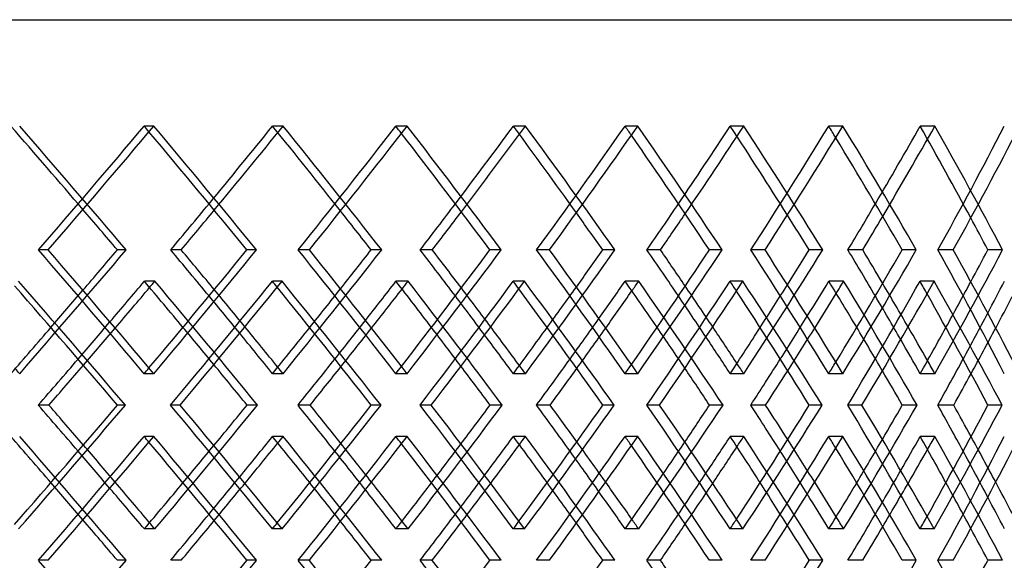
# Model space of a CAD drawing. Header units: millimetres. Extents: x -575 to 575, y -407 to 370.
# Tile 12 of 16: x 189 to 326, y 3 to 79. Entities that reach past the tile are written whole.
import ezdxf

# ---------------------------------------------------------------- set-up
doc = ezdxf.new("R2010")
doc.units = ezdxf.units.MM
doc.layers.add('HIDDEN', color=7, linetype='Continuous')
doc.layers.add('THICK', color=7, linetype='Continuous')

msp = doc.modelspace()

# ---------------------------------------------------------------- linework, layer by layer
at = {"layer": 'HIDDEN'}
for p, q in [((207.47, 64.1), (206.12, 64.1)), ((225.56, 64.1), (224.09, 64.1)), ((242.92, 64.1), (241.34, 64.1)), ((259.48, 64.1), (257.79, 64.1)), ((275.2, 64.1), (273.41, 64.1)), ((290.02, 64.1), (288.13, 64.1)), ((303.89, 64.1), (301.91, 64.1)), ((316.77, 64.1), (314.71, 64.1)), ((192.67, 46.77), (191.32, 46.77)), ((203.61, 46.77), (202.38, 46.77)), ((229.25, 46.77), (227.67, 46.77)), ((239.36, 46.77), (237.89, 46.77)), ((262.84, 46.77), (261.04, 46.77)), ((271.99, 46.77), (270.3, 46.77)), ((293, 46.77), (291.01, 46.77)), ((301.08, 46.77), (299.18, 46.77)), ((319.34, 46.77), (317.19, 46.77)), ((326.24, 46.77), (324.17, 46.77)), ((207.62, 42.37), (206.15, 42.37)), ((225.42, 42.37), (224.07, 42.37)), ((243.05, 42.37), (241.36, 42.37)), ((259.35, 42.37), (257.77, 42.37)), ((275.32, 42.37), (273.43, 42.37)), ((289.9, 42.37), (288.11, 42.37)), ((304, 42.37), (301.93, 42.37)), ((316.68, 42.37), (314.69, 42.37)), ((207.47, 29.43), (206.12, 29.43)), ((225.56, 29.43), (224.09, 29.43)), ((242.92, 29.43), (241.34, 29.43)), ((259.48, 29.43), (257.79, 29.43)), ((275.2, 29.43), (273.41, 29.43)), ((290.02, 29.43), (288.13, 29.43)), ((303.89, 29.43), (301.91, 29.43)), ((316.77, 29.43), (314.71, 29.43)), ((211.16, 25.03), (209.8, 25.03)), ((221.99, 25.03), (220.52, 25.03)), ((246.31, 25.03), (244.72, 25.03)), ((256.23, 25.03), (254.54, 25.03)), ((278.25, 25.03), (276.45, 25.03)), ((287.12, 25.03), (285.23, 25.03)), ((306.56, 25.03), (304.58, 25.03)), ((314.27, 25.03), (312.21, 25.03)), ((207.47, 20.64), (206.12, 20.64)), ((225.56, 20.64), (224.09, 20.64)), ((242.92, 20.64), (241.34, 20.64)), ((259.48, 20.64), (257.79, 20.64)), ((275.2, 20.64), (273.41, 20.64)), ((290.02, 20.64), (288.13, 20.64)), ((303.89, 20.64), (301.91, 20.64)), ((316.77, 20.64), (314.71, 20.64)), ((207.62, 7.7), (206.15, 7.7)), ((225.42, 7.7), (224.07, 7.7)), ((243.05, 7.7), (241.36, 7.7)), ((259.35, 7.7), (257.77, 7.7)), ((275.32, 7.7), (273.43, 7.7)), ((289.9, 7.7), (288.11, 7.7)), ((304, 7.7), (301.93, 7.7)), ((316.68, 7.7), (314.69, 7.7)), ((192.67, 3.3), (191.32, 3.3)), ((203.61, 3.3), (202.38, 3.3)), ((229.25, 3.3), (227.67, 3.3)), ((239.36, 3.3), (237.89, 3.3)), ((262.84, 3.3), (261.04, 3.3)), ((271.99, 3.3), (270.3, 3.3)), ((293, 3.3), (291.01, 3.3)), ((301.08, 3.3), (299.18, 3.3)), ((319.34, 3.3), (317.19, 3.3)), ((326.24, 3.3), (324.17, 3.3))]:
    msp.add_line(p, q, dxfattribs=at)
for centre, major_axis, ratio, start_param, end_param in [((0, 64.1), (368.72, -368.72), 0.262854, 1.283126, 1.313757), ((0, 64.1), (371.14, -371.14), 0.262854, 1.268564, 1.313757), ((0, 64.1), (365.81, 365.81), 0.293626, -1.330687, -1.285197), ((0, 64.1), (365.81, -365.81), 0.293626, 1.28309, 1.285197), ((0, 64.1), (362.59, 362.59), 0.32492, -1.285197, -1.256637), ((0, 64.1), (364.97, 364.97), 0.32492, -1.287331, -1.256637), ((0, 64.1), (362.59, -362.59), 0.32492, 1.225455, 1.256637), ((0, 64.1), (364.97, -364.97), 0.32492, 1.211444, 1.256637), ((0, 64.1), (359.08, 359.08), 0.356799, -1.273567, -1.228077), ((0, 64.1), (359.08, -359.08), 0.356799, 1.225396, 1.228077), ((0, 64.1), (355.27, 355.27), 0.389335, -1.228077, -1.199517), ((0, 64.1), (357.6, 357.6), 0.389335, -1.230807, -1.199517), ((0, 64.1), (355.27, -355.27), 0.389335, 1.167677, 1.199517), ((0, 64.1), (357.6, -357.6), 0.389335, 1.154324, 1.199517), ((0, 64.1), (351.18, 351.18), 0.422604, -1.216447, -1.170957), ((0, 64.1), (351.18, -351.18), 0.422604, 1.167584, 1.170957), ((0, 64.1), (346.8, 346.8), 0.456685, -1.170957, -1.142397), ((0, 64.1), (349.07, 349.07), 0.456685, -1.174414, -1.142397), ((0, 64.1), (346.8, -346.8), 0.456685, 1.109734, 1.142397), ((0, 64.1), (349.07, -349.07), 0.456685, 1.097204, 1.142397), ((0, 64.1), (342.13, 342.13), 0.491667, -1.159327, -1.113837), ((0, 64.1), (342.13, -342.13), 0.491667, 1.109585, 1.113837), ((0, 64.1), (337.19, 337.19), 0.527646, -1.113837, -1.085277), ((0, 64.1), (339.4, 339.4), 0.527646, -1.118228, -1.085277), ((0, 64.1), (337.19, -337.19), 0.527646, 1.051521, 1.085277), ((0, 64.1), (339.4, -339.4), 0.527646, 1.040084, 1.085277), ((0, 64.1), (331.97, 331.97), 0.564726, -1.102207, -1.056718), ((0, 29.43), (371.14, 371.14), 0.262854, -1.313757, -1.268564), ((0, 29.43), (365.81, -365.81), 0.293626, 1.285197, 1.330687), ((0, 29.43), (364.97, 364.97), 0.32492, -1.256637, -1.211444), ((0, 29.43), (359.08, -359.08), 0.356799, 1.228077, 1.273567), ((0, 29.43), (357.6, 357.6), 0.389335, -1.199517, -1.154324), ((0, 29.43), (351.18, -351.18), 0.422604, 1.170957, 1.216447), ((0, 29.43), (349.07, 349.07), 0.456685, -1.142397, -1.097204), ((0, 29.43), (342.13, -342.13), 0.491667, 1.113837, 1.159327), ((0, 29.43), (339.4, 339.4), 0.527646, -1.085277, -1.040084), ((0, 29.43), (331.97, -331.97), 0.564726, 1.056718, 1.102207), ((0, 64.1), (364.97, 364.97), 0.32492, -1.315582, -1.313301), ((0, 20.64), (364.97, -364.97), 0.32492, 1.268094, 1.313301), ((0, 20.64), (365.81, 365.81), 0.293626, -1.273665, -1.228161), ((0, 64.1), (365.81, -365.81), 0.293626, 1.225966, 1.228161), ((0, 64.1), (357.6, 357.6), 0.389335, -1.259032, -1.256182), ((0, 20.64), (357.6, -357.6), 0.389335, 1.210974, 1.256182), ((0, 20.64), (359.08, 359.08), 0.356799, -1.216545, -1.171041), ((0, 29.43), (357.6, -357.6), 0.389335, 1.216616, 1.230807), ((0, 64.1), (359.08, -359.08), 0.356799, 1.16822, 1.171041), ((0, 29.43), (355.27, 355.27), 0.389335, -1.182569, -1.167677), ((0, 64.1), (349.07, 349.07), 0.456685, -1.202601, -1.199062), ((0, 20.64), (349.07, -349.07), 0.456685, 1.153854, 1.199062), ((0, 20.64), (351.18, 351.18), 0.422604, -1.159425, -1.113921), ((0, 29.43), (349.07, -349.07), 0.456685, 1.159496, 1.174414), ((0, 64.1), (351.18, -351.18), 0.422604, 1.110325, 1.113921), ((0, 29.43), (346.8, 346.8), 0.456685, -1.125449, -1.109734), ((0, 64.1), (339.4, 339.4), 0.527646, -1.146354, -1.141942), ((0, 20.64), (339.4, -339.4), 0.527646, 1.096734, 1.141942), ((0, 20.64), (342.13, 342.13), 0.491667, -1.102306, -1.056801), ((0, 29.43), (339.4, -339.4), 0.527646, 1.102376, 1.118228), ((0, 64.1), (342.13, -342.13), 0.491667, 1.052195, 1.056801), ((0, 29.43), (337.19, 337.19), 0.527646, -1.068329, -1.051521), ((0, 29.43), (368.72, 368.72), 0.262854, -1.296809, -1.283126), ((0, 29.43), (362.59, -362.59), 0.32492, 1.271495, 1.285197), ((0, 29.43), (364.97, -364.97), 0.32492, 1.273736, 1.287331), ((0, 29.43), (362.59, 362.59), 0.32492, -1.239689, -1.225455), ((0, 29.43), (355.27, -355.27), 0.389335, 1.213765, 1.228077), ((0, 29.43), (346.8, -346.8), 0.456685, 1.155898, 1.170957), ((0, 29.43), (337.19, -337.19), 0.527646, 1.097811, 1.113837), ((0, 64.1), (337.19, 337.19), 0.527646, -1.170957, -1.155179), ((0, 64.1), (326.48, 326.48), 0.603022, -1.113837, -1.096929), ((0, 64.1), (362.59, 362.59), 0.32492, -1.342317, -1.328618), ((0, 20.64), (362.59, -362.59), 0.32492, 1.283049, 1.296733), ((0, 64.1), (355.27, 355.27), 0.389335, -1.285197, -1.270937), ((0, 20.64), (355.27, -355.27), 0.389335, 1.22533, 1.239614), ((0, 64.1), (346.8, 346.8), 0.456685, -1.228077, -1.213144), ((0, 20.64), (346.8, -346.8), 0.456685, 1.167479, 1.182494), ((0, 20.64), (337.19, -337.19), 0.527646, 1.109419, 1.125374), ((0, 64.1), (364.97, 364.97), 0.32492, -1.344002, -1.330409), ((0, 64.1), (357.6, 357.6), 0.389335, -1.287429, -1.273289), ((0, 64.1), (349.07, 349.07), 0.456685, -1.230964, -1.216169), ((0, 64.1), (339.4, 339.4), 0.527646, -1.174662, -1.159049), ((0, 64.1), (328.62, 328.62), 0.603022, -1.118628, -1.101929), ((0, 29.43), (364.97, -364.97), 0.32492, 1.256637, 1.259004), ((0, 29.43), (359.08, 359.08), 0.356799, -1.228077, -1.225396), ((0, 29.43), (357.6, -357.6), 0.389335, 1.199517, 1.202507), ((0, 29.43), (351.18, 351.18), 0.422604, -1.170957, -1.167584), ((0, 29.43), (349.07, -349.07), 0.456685, 1.142397, 1.146157), ((0, 29.43), (342.13, 342.13), 0.491667, -1.113837, -1.109585), ((0, 29.43), (339.4, -339.4), 0.527646, 1.085277, 1.090041), ((0, 29.43), (371.14, -371.14), 0.262854, 1.313757, 1.315596), ((0, 29.43), (365.81, 365.81), 0.293626, -1.285197, -1.28309), ((0, 29.43), (364.97, 364.97), 0.32492, -1.313301, -1.268094), ((0, 29.43), (365.81, -365.81), 0.293626, 1.228161, 1.273665), ((0, 29.43), (357.6, 357.6), 0.389335, -1.256182, -1.210974), ((0, 29.43), (359.08, -359.08), 0.356799, 1.171041, 1.216545), ((0, 29.43), (349.07, 349.07), 0.456685, -1.199062, -1.153854), ((0, 29.43), (351.18, -351.18), 0.422604, 1.113921, 1.159425), ((0, 29.43), (339.4, 339.4), 0.527646, -1.141942, -1.096734), ((0, 29.43), (342.13, -342.13), 0.491667, 1.056801, 1.102306), ((0, 20.64), (371.14, -371.14), 0.262854, 1.268564, 1.313757), ((0, 20.64), (365.81, 365.81), 0.293626, -1.330687, -1.285197), ((0, -14.04), (364.97, -364.97), 0.32492, 1.330409, 1.344002), ((0, 20.64), (365.81, -365.81), 0.293626, 1.28309, 1.285197), ((0, 29.43), (362.59, 362.59), 0.32492, -1.296733, -1.283049), ((0, 20.64), (364.97, 364.97), 0.32492, -1.259004, -1.256637), ((0, 20.64), (364.97, -364.97), 0.32492, 1.211444, 1.256637), ((0, 20.64), (359.08, 359.08), 0.356799, -1.273567, -1.228077), ((0, -14.04), (357.6, -357.6), 0.389335, 1.273289, 1.287429), ((0, 20.64), (359.08, -359.08), 0.356799, 1.225396, 1.228077), ((0, 29.43), (355.27, 355.27), 0.389335, -1.239614, -1.22533), ((0, 20.64), (357.6, 357.6), 0.389335, -1.202507, -1.199517), ((0, 20.64), (357.6, -357.6), 0.389335, 1.154324, 1.199517), ((0, 20.64), (351.18, 351.18), 0.422604, -1.216447, -1.170957), ((0, -14.04), (349.07, -349.07), 0.456685, 1.216169, 1.230964), ((0, 20.64), (351.18, -351.18), 0.422604, 1.167584, 1.170957), ((0, 29.43), (346.8, 346.8), 0.456685, -1.182494, -1.167479), ((0, 20.64), (349.07, 349.07), 0.456685, -1.146157, -1.142397), ((0, 20.64), (349.07, -349.07), 0.456685, 1.097204, 1.142397), ((0, 20.64), (342.13, 342.13), 0.491667, -1.159327, -1.113837), ((0, -14.04), (339.4, -339.4), 0.527646, 1.159049, 1.174662), ((0, 20.64), (342.13, -342.13), 0.491667, 1.109585, 1.113837), ((0, 29.43), (337.19, 337.19), 0.527646, -1.125374, -1.109419), ((0, 20.64), (339.4, 339.4), 0.527646, -1.090041, -1.085277), ((0, 20.64), (339.4, -339.4), 0.527646, 1.040084, 1.085277), ((0, 20.64), (331.97, 331.97), 0.564726, -1.102207, -1.056718), ((0, -14.04), (328.62, -328.62), 0.603022, 1.101929, 1.118628), ((0, -14.04), (362.59, -362.59), 0.32492, 1.328618, 1.342317), ((0, -14.04), (355.27, -355.27), 0.389335, 1.270937, 1.285197), ((0, -14.04), (346.8, -346.8), 0.456685, 1.213144, 1.228077), ((0, -14.04), (337.19, -337.19), 0.527646, 1.155179, 1.170957), ((0, -14.04), (326.48, -326.48), 0.603022, 1.096929, 1.113837), ((0, 20.64), (355.27, 355.27), 0.389335, -1.228077, -1.213765), ((0, 20.64), (346.8, 346.8), 0.456685, -1.170957, -1.155898), ((0, 20.64), (337.19, 337.19), 0.527646, -1.113837, -1.097811), ((0, 20.64), (368.72, -368.72), 0.262854, 1.283126, 1.296809), ((0, 20.64), (362.59, 362.59), 0.32492, -1.285197, -1.271495), ((0, 20.64), (364.97, 364.97), 0.32492, -1.287331, -1.273736), ((0, 20.64), (362.59, -362.59), 0.32492, 1.225455, 1.239689), ((0, 20.64), (357.6, 357.6), 0.389335, -1.230807, -1.216616), ((0, 20.64), (355.27, -355.27), 0.389335, 1.167677, 1.182569), ((0, 20.64), (349.07, 349.07), 0.456685, -1.174414, -1.159496), ((0, 20.64), (346.8, -346.8), 0.456685, 1.109734, 1.125449), ((0, 20.64), (339.4, 339.4), 0.527646, -1.118228, -1.102376), ((0, 20.64), (337.19, -337.19), 0.527646, 1.051521, 1.068329), ((0, -14.04), (364.97, -364.97), 0.32492, 1.313301, 1.315582), ((0, -14.04), (365.81, 365.81), 0.293626, -1.228161, -1.225966), ((0, -14.04), (357.6, -357.6), 0.389335, 1.256182, 1.259032), ((0, -14.04), (359.08, 359.08), 0.356799, -1.171041, -1.16822), ((0, -14.04), (349.07, -349.07), 0.456685, 1.199062, 1.202601), ((0, -14.04), (351.18, 351.18), 0.422604, -1.113921, -1.110325), ((0, -14.04), (339.4, -339.4), 0.527646, 1.141942, 1.146354), ((0, -14.04), (342.13, 342.13), 0.491667, -1.056801, -1.052195), ((0, -14.04), (371.14, 371.14), 0.262854, -1.313757, -1.268564), ((0, -14.04), (365.81, -365.81), 0.293626, 1.285197, 1.330687), ((0, -14.04), (359.08, -359.08), 0.356799, 1.228077, 1.273567), ((0, -14.04), (349.07, 349.07), 0.456685, -1.142397, -1.097204), ((0, -14.04), (331.97, -331.97), 0.564726, 1.056718, 1.102207)]:
    msp.add_ellipse(centre, major_axis=major_axis, ratio=ratio, start_param=start_param, end_param=end_param, dxfattribs=at)
at = {"layer": 'THICK'}
for p, q in [((-575, 79), (575, 79)), ((211.31, 46.77), (209.84, 46.77)), ((221.84, 46.77), (220.49, 46.77)), ((246.44, 46.77), (244.75, 46.77)), ((256.09, 46.77), (254.51, 46.77)), ((278.37, 46.77), (276.48, 46.77)), ((287, 46.77), (285.21, 46.77)), ((306.67, 46.77), (304.6, 46.77)), ((314.17, 46.77), (312.19, 46.77)), ((192.78, 25.03), (191.3, 25.03)), ((203.5, 25.03), (202.39, 25.03)), ((229.35, 25.03), (227.65, 25.03)), ((239.26, 25.03), (237.9, 25.03)), ((262.93, 25.03), (261.03, 25.03)), ((271.9, 25.03), (270.31, 25.03)), ((293.08, 25.03), (291, 25.03)), ((301, 25.03), (299.2, 25.03)), ((319.4, 25.03), (317.18, 25.03)), ((326.17, 25.03), (324.18, 25.03)), ((211.31, 3.3), (209.84, 3.3)), ((221.84, 3.3), (220.49, 3.3)), ((246.44, 3.3), (244.75, 3.3)), ((256.09, 3.3), (254.51, 3.3)), ((278.37, 3.3), (276.48, 3.3)), ((287, 3.3), (285.21, 3.3)), ((306.67, 3.3), (304.6, 3.3)), ((314.17, 3.3), (312.19, 3.3))]:
    msp.add_line(p, q, dxfattribs=at)
for centre, major_axis, ratio, start_param, end_param in [((0, 64.1), (368.21, 368.21), 0.293626, -1.33039, -1.285197), ((0, 64.1), (368.21, -368.21), 0.293626, 1.240004, 1.285197), ((0, 64.1), (361.43, 361.43), 0.356799, -1.27327, -1.228077), ((0, 64.1), (361.43, -361.43), 0.356799, 1.182884, 1.228077), ((0, 64.1), (353.48, 353.48), 0.422604, -1.21615, -1.170957), ((0, 64.1), (353.48, -353.48), 0.422604, 1.125764, 1.170957), ((0, 64.1), (344.38, 344.38), 0.491667, -1.15903, -1.113837), ((0, 64.1), (344.38, -344.38), 0.491667, 1.068644, 1.113837), ((0, 64.1), (334.15, 334.15), 0.564726, -1.101911, -1.056718), ((0, 64.1), (365.81, -365.81), 0.293626, 1.239707, 1.28309), ((0, 64.1), (359.08, -359.08), 0.356799, 1.182587, 1.225396), ((0, 64.1), (351.18, -351.18), 0.422604, 1.125468, 1.167584), ((0, 64.1), (342.13, -342.13), 0.491667, 1.068348, 1.109585), ((0, 64.1), (368.72, -368.72), 0.262854, 1.268267, 1.283126), ((0, 64.1), (362.59, 362.59), 0.32492, -1.302127, -1.285197), ((0, 64.1), (355.27, 355.27), 0.389335, -1.245007, -1.228077), ((0, 64.1), (346.8, 346.8), 0.456685, -1.187887, -1.170957), ((0, 64.1), (337.19, 337.19), 0.527646, -1.130767, -1.113837), ((0, 64.1), (364.97, 364.97), 0.32492, -1.30183, -1.287331), ((0, 64.1), (362.59, -362.59), 0.32492, 1.211147, 1.225455), ((0, 64.1), (357.6, 357.6), 0.389335, -1.24471, -1.230807), ((0, 64.1), (355.27, -355.27), 0.389335, 1.154028, 1.167677), ((0, 64.1), (349.07, 349.07), 0.456685, -1.18759, -1.174414), ((0, 64.1), (346.8, -346.8), 0.456685, 1.096908, 1.109734), ((0, 64.1), (339.4, 339.4), 0.527646, -1.130471, -1.118228), ((0, 64.1), (337.19, -337.19), 0.527646, 1.039788, 1.051521), ((0, 29.43), (368.21, -368.21), 0.293626, 1.285197, 1.33039), ((0, 29.43), (368.72, 368.72), 0.262854, -1.283126, -1.268267), ((0, 29.43), (365.81, 365.81), 0.293626, -1.28309, -1.239707), ((0, 29.43), (368.21, 368.21), 0.293626, -1.285197, -1.240004), ((0, 29.43), (362.59, -362.59), 0.32492, 1.285197, 1.302127), ((0, 29.43), (364.97, -364.97), 0.32492, 1.287331, 1.30183), ((0, 29.43), (361.43, -361.43), 0.356799, 1.228077, 1.27327), ((0, 29.43), (362.59, 362.59), 0.32492, -1.225455, -1.211147), ((0, 29.43), (359.08, 359.08), 0.356799, -1.225396, -1.182587), ((0, 29.43), (361.43, 361.43), 0.356799, -1.228077, -1.182884), ((0, 29.43), (355.27, -355.27), 0.389335, 1.228077, 1.245007), ((0, 29.43), (357.6, -357.6), 0.389335, 1.230807, 1.24471), ((0, 29.43), (353.48, -353.48), 0.422604, 1.170957, 1.21615), ((0, 29.43), (355.27, 355.27), 0.389335, -1.167677, -1.154028), ((0, 29.43), (351.18, 351.18), 0.422604, -1.167584, -1.125468), ((0, 29.43), (353.48, 353.48), 0.422604, -1.170957, -1.125764), ((0, 29.43), (346.8, -346.8), 0.456685, 1.170957, 1.187887), ((0, 29.43), (349.07, -349.07), 0.456685, 1.174414, 1.18759), ((0, 29.43), (344.38, -344.38), 0.491667, 1.113837, 1.15903), ((0, 29.43), (346.8, 346.8), 0.456685, -1.109734, -1.096908), ((0, 29.43), (342.13, 342.13), 0.491667, -1.109585, -1.068348), ((0, 29.43), (344.38, 344.38), 0.491667, -1.113837, -1.068644), ((0, 29.43), (337.19, -337.19), 0.527646, 1.113837, 1.130767), ((0, 29.43), (339.4, -339.4), 0.527646, 1.118228, 1.130471), ((0, 29.43), (334.15, -334.15), 0.564726, 1.056718, 1.101911), ((0, 29.43), (337.19, 337.19), 0.527646, -1.051521, -1.039788), ((0, 64.1), (371.34, -371.34), 0.23254, 1.239657, 1.283617), ((0, 64.1), (373.78, -373.78), 0.23254, 1.240328, 1.285652), ((0, 64.1), (362.59, 362.59), 0.32492, -1.328618, -1.313673), ((0, 64.1), (364.97, 364.97), 0.32492, -1.330409, -1.315582), ((0, 20.64), (362.59, -362.59), 0.32492, 1.296733, 1.313673), ((0, 20.64), (368.21, 368.21), 0.293626, -1.27374, -1.228533), ((0, 64.1), (365.81, -365.81), 0.293626, 1.182537, 1.225966), ((0, 64.1), (368.21, -368.21), 0.293626, 1.183208, 1.228533), ((0, 64.1), (355.27, 355.27), 0.389335, -1.270937, -1.256554), ((0, 20.64), (355.27, -355.27), 0.389335, 1.239614, 1.256554), ((0, 20.64), (361.43, 361.43), 0.356799, -1.21662, -1.171413), ((0, 64.1), (361.43, -361.43), 0.356799, 1.126089, 1.171413), ((0, 64.1), (346.8, 346.8), 0.456685, -1.213144, -1.199434), ((0, 20.64), (346.8, -346.8), 0.456685, 1.182494, 1.199434), ((0, 20.64), (353.48, 353.48), 0.422604, -1.159501, -1.114293), ((0, 64.1), (353.48, -353.48), 0.422604, 1.068969, 1.114293), ((0, 64.1), (337.19, 337.19), 0.527646, -1.155179, -1.142314), ((0, 20.64), (337.19, -337.19), 0.527646, 1.125374, 1.142314), ((0, 20.64), (344.38, 344.38), 0.491667, -1.102381, -1.057173), ((0, 64.1), (344.38, -344.38), 0.491667, 1.011849, 1.057173), ((0, 64.1), (326.48, 326.48), 0.603022, -1.096929, -1.085194), ((0, 64.1), (357.6, 357.6), 0.389335, -1.273289, -1.259032), ((0, 64.1), (359.08, -359.08), 0.356799, 1.125417, 1.16822), ((0, 64.1), (349.07, 349.07), 0.456685, -1.216169, -1.202601), ((0, 64.1), (351.18, -351.18), 0.422604, 1.068298, 1.110325), ((0, 64.1), (339.4, 339.4), 0.527646, -1.159049, -1.146354), ((0, 64.1), (342.13, -342.13), 0.491667, 1.011178, 1.052195), ((0, 64.1), (328.62, 328.62), 0.603022, -1.101929, -1.090413), ((0, 29.43), (368.72, 368.72), 0.262854, -1.313757, -1.296809), ((0, 29.43), (364.97, -364.97), 0.32492, 1.259004, 1.273736), ((0, 29.43), (362.59, 362.59), 0.32492, -1.256637, -1.239689), ((0, 29.43), (357.6, -357.6), 0.389335, 1.202507, 1.216616), ((0, 29.43), (355.27, 355.27), 0.389335, -1.199517, -1.182569), ((0, 29.43), (349.07, -349.07), 0.456685, 1.146157, 1.159496), ((0, 29.43), (346.8, 346.8), 0.456685, -1.142397, -1.125449), ((0, 29.43), (339.4, -339.4), 0.527646, 1.090041, 1.102376), ((0, 29.43), (337.19, 337.19), 0.527646, -1.085277, -1.068329), ((0, 29.43), (362.59, -362.59), 0.32492, 1.256637, 1.271495), ((0, 29.43), (355.27, -355.27), 0.389335, 1.199517, 1.213765), ((0, 29.43), (346.8, -346.8), 0.456685, 1.142397, 1.155898), ((0, 29.43), (337.19, -337.19), 0.527646, 1.085277, 1.097811), ((0, 64.1), (362.59, 362.59), 0.32492, -1.359297, -1.342317), ((0, 64.1), (364.97, 364.97), 0.32492, -1.358626, -1.344002), ((0, 20.64), (362.59, -362.59), 0.32492, 1.268169, 1.283049), ((0, 64.1), (355.27, 355.27), 0.389335, -1.302177, -1.285197), ((0, 64.1), (357.6, 357.6), 0.389335, -1.301506, -1.287429), ((0, 20.64), (355.27, -355.27), 0.389335, 1.211049, 1.22533), ((0, 64.1), (346.8, 346.8), 0.456685, -1.245057, -1.228077), ((0, 64.1), (337.19, 337.19), 0.527646, -1.187937, -1.170957), ((0, 64.1), (326.48, 326.48), 0.603022, -1.130817, -1.113837), ((0, 64.1), (349.07, 349.07), 0.456685, -1.244386, -1.230964), ((0, 20.64), (346.8, -346.8), 0.456685, 1.153929, 1.167479), ((0, 64.1), (339.4, 339.4), 0.527646, -1.187266, -1.174662), ((0, 20.64), (337.19, -337.19), 0.527646, 1.096809, 1.109419), ((0, 64.1), (328.62, 328.62), 0.603022, -1.130146, -1.118628), ((0, -14.04), (371.34, 371.34), 0.23254, -1.283617, -1.239657), ((0, -14.04), (373.78, 373.78), 0.23254, -1.285652, -1.240328), ((0, -14.04), (362.59, -362.59), 0.32492, 1.342317, 1.359297), ((0, -14.04), (364.97, -364.97), 0.32492, 1.344002, 1.358626), ((0, 29.43), (368.21, -368.21), 0.293626, 1.228533, 1.27374), ((0, 29.43), (362.59, 362.59), 0.32492, -1.283049, -1.268169), ((0, -14.04), (365.81, 365.81), 0.293626, -1.225966, -1.182537), ((0, -14.04), (368.21, 368.21), 0.293626, -1.228533, -1.183208), ((0, -14.04), (355.27, -355.27), 0.389335, 1.285197, 1.302177), ((0, -14.04), (357.6, -357.6), 0.389335, 1.287429, 1.301506), ((0, 29.43), (361.43, -361.43), 0.356799, 1.171413, 1.21662), ((0, 29.43), (355.27, 355.27), 0.389335, -1.22533, -1.211049), ((0, -14.04), (359.08, 359.08), 0.356799, -1.16822, -1.125417), ((0, -14.04), (361.43, 361.43), 0.356799, -1.171413, -1.126089), ((0, -14.04), (346.8, -346.8), 0.456685, 1.228077, 1.245057), ((0, -14.04), (349.07, -349.07), 0.456685, 1.230964, 1.244386), ((0, 29.43), (353.48, -353.48), 0.422604, 1.114293, 1.159501), ((0, 29.43), (346.8, 346.8), 0.456685, -1.167479, -1.153929), ((0, -14.04), (351.18, 351.18), 0.422604, -1.110325, -1.068298), ((0, -14.04), (353.48, 353.48), 0.422604, -1.114293, -1.068969), ((0, -14.04), (337.19, -337.19), 0.527646, 1.170957, 1.187937), ((0, -14.04), (339.4, -339.4), 0.527646, 1.174662, 1.187266), ((0, 29.43), (344.38, -344.38), 0.491667, 1.057173, 1.102381), ((0, 29.43), (337.19, 337.19), 0.527646, -1.109419, -1.096809), ((0, -14.04), (342.13, 342.13), 0.491667, -1.052195, -1.011178), ((0, -14.04), (344.38, 344.38), 0.491667, -1.057173, -1.011849), ((0, -14.04), (326.48, -326.48), 0.603022, 1.113837, 1.130817), ((0, -14.04), (328.62, -328.62), 0.603022, 1.118628, 1.130146), ((0, 20.64), (368.72, -368.72), 0.262854, 1.296809, 1.313757), ((0, 20.64), (368.21, 368.21), 0.293626, -1.33039, -1.285197), ((0, 20.64), (365.81, -365.81), 0.293626, 1.239707, 1.28309), ((0, 20.64), (368.21, -368.21), 0.293626, 1.240004, 1.285197), ((0, 20.64), (362.59, 362.59), 0.32492, -1.271495, -1.256637), ((0, 20.64), (364.97, 364.97), 0.32492, -1.273736, -1.259004), ((0, 20.64), (362.59, -362.59), 0.32492, 1.239689, 1.256637), ((0, 20.64), (361.43, 361.43), 0.356799, -1.27327, -1.228077), ((0, 20.64), (359.08, -359.08), 0.356799, 1.182587, 1.225396), ((0, 20.64), (361.43, -361.43), 0.356799, 1.182884, 1.228077), ((0, 20.64), (355.27, 355.27), 0.389335, -1.213765, -1.199517), ((0, 20.64), (357.6, 357.6), 0.389335, -1.216616, -1.202507), ((0, 20.64), (355.27, -355.27), 0.389335, 1.182569, 1.199517), ((0, 20.64), (353.48, 353.48), 0.422604, -1.21615, -1.170957), ((0, 20.64), (351.18, -351.18), 0.422604, 1.125468, 1.167584), ((0, 20.64), (353.48, -353.48), 0.422604, 1.125764, 1.170957), ((0, 20.64), (346.8, 346.8), 0.456685, -1.155898, -1.142397), ((0, 20.64), (346.8, -346.8), 0.456685, 1.125449, 1.142397), ((0, 20.64), (344.38, 344.38), 0.491667, -1.15903, -1.113837), ((0, 20.64), (344.38, -344.38), 0.491667, 1.068644, 1.113837), ((0, 20.64), (337.19, 337.19), 0.527646, -1.097811, -1.085277), ((0, 20.64), (337.19, -337.19), 0.527646, 1.068329, 1.085277), ((0, 20.64), (334.15, 334.15), 0.564726, -1.101911, -1.056718), ((0, 20.64), (349.07, 349.07), 0.456685, -1.159496, -1.146157), ((0, 20.64), (342.13, -342.13), 0.491667, 1.068348, 1.109585), ((0, 20.64), (339.4, 339.4), 0.527646, -1.102376, -1.090041), ((0, -14.04), (364.97, -364.97), 0.32492, 1.315582, 1.330409), ((0, 29.43), (362.59, 362.59), 0.32492, -1.313673, -1.296733), ((0, -14.04), (357.6, -357.6), 0.389335, 1.259032, 1.273289), ((0, 29.43), (355.27, 355.27), 0.389335, -1.256554, -1.239614), ((0, -14.04), (349.07, -349.07), 0.456685, 1.202601, 1.216169), ((0, 29.43), (346.8, 346.8), 0.456685, -1.199434, -1.182494), ((0, -14.04), (339.4, -339.4), 0.527646, 1.146354, 1.159049), ((0, 29.43), (337.19, 337.19), 0.527646, -1.142314, -1.125374), ((0, -14.04), (328.62, -328.62), 0.603022, 1.090413, 1.101929), ((0, -14.04), (362.59, -362.59), 0.32492, 1.313673, 1.328618), ((0, -14.04), (355.27, -355.27), 0.389335, 1.256554, 1.270937), ((0, -14.04), (346.8, -346.8), 0.456685, 1.199434, 1.213144), ((0, -14.04), (337.19, -337.19), 0.527646, 1.142314, 1.155179), ((0, -14.04), (326.48, -326.48), 0.603022, 1.085194, 1.096929), ((0, 20.64), (362.59, 362.59), 0.32492, -1.302127, -1.285197), ((0, 20.64), (355.27, 355.27), 0.389335, -1.245007, -1.228077), ((0, 20.64), (346.8, 346.8), 0.456685, -1.187887, -1.170957), ((0, 20.64), (337.19, 337.19), 0.527646, -1.130767, -1.113837), ((0, 20.64), (368.72, -368.72), 0.262854, 1.268267, 1.283126), ((0, 20.64), (364.97, 364.97), 0.32492, -1.30183, -1.287331), ((0, 20.64), (362.59, -362.59), 0.32492, 1.211147, 1.225455), ((0, 20.64), (357.6, 357.6), 0.389335, -1.24471, -1.230807), ((0, 20.64), (355.27, -355.27), 0.389335, 1.154028, 1.167677), ((0, 20.64), (349.07, 349.07), 0.456685, -1.18759, -1.174414), ((0, 20.64), (346.8, -346.8), 0.456685, 1.096908, 1.109734), ((0, 20.64), (339.4, 339.4), 0.527646, -1.130471, -1.118228), ((0, 20.64), (337.19, -337.19), 0.527646, 1.039788, 1.051521), ((0, -14.04), (365.81, 365.81), 0.293626, -1.28309, -1.239707), ((0, -14.04), (368.21, 368.21), 0.293626, -1.285197, -1.240004), ((0, -14.04), (361.43, -361.43), 0.356799, 1.228077, 1.27327), ((0, -14.04), (362.59, 362.59), 0.32492, -1.225455, -1.211147), ((0, -14.04), (359.08, 359.08), 0.356799, -1.225396, -1.182587), ((0, -14.04), (355.27, -355.27), 0.389335, 1.228077, 1.245007), ((0, -14.04), (357.6, -357.6), 0.389335, 1.230807, 1.24471), ((0, -14.04), (355.27, 355.27), 0.389335, -1.167677, -1.154028), ((0, -14.04), (346.8, -346.8), 0.456685, 1.170957, 1.187887), ((0, -14.04), (349.07, -349.07), 0.456685, 1.174414, 1.18759), ((0, -14.04), (346.8, 346.8), 0.456685, -1.109734, -1.096908), ((0, -14.04), (344.38, 344.38), 0.491667, -1.113837, -1.068644), ((0, -14.04), (337.19, 337.19), 0.527646, -1.051521, -1.039788)]:
    msp.add_ellipse(centre, major_axis=major_axis, ratio=ratio, start_param=start_param, end_param=end_param, dxfattribs=at)

doc.saveas('drawing.dxf')
